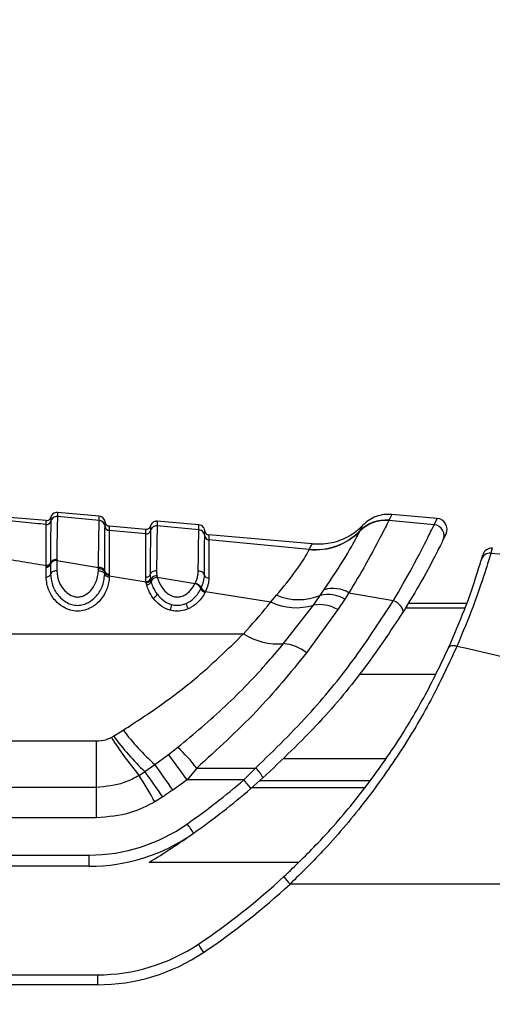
# Model space of a CAD drawing. Header units: millimetres. Extents: x 20 to 26059, y 28 to 17777.
# Tile 30 of 90: x 9276 to 9328, y 6015 to 6123. Entities that reach past the tile are written whole.
import ezdxf

# ---------------------------------------------------------------- set-up
doc = ezdxf.new("R2010")
doc.units = ezdxf.units.MM
doc.header["$LTSCALE"] = 2
doc.layers.add('COMPONENT_GEOMETRY', color=7, linetype='Continuous')
doc.styles.add('SLDTEXTSTYLE0', font='TXT', dxfattribs={"width": 0.75})
doc.dimstyles.new('SLDDIMSTYLE0', dxfattribs={"dimtxt": 150, "dimasz": 6.604, "dimexe": 0, "dimexo": 0.0625, "dimgap": 37.5, "dimtad": 0, "dimtih": 1, "dimtoh": 1, "dimdec": 0, "dimrnd": 1e-09, "dimzin": 12, "dimdsep": 46, "dimtxsty": 'SLDTEXTSTYLE0', "dimsah": 1, "dimcen": 0.09, "dimadec": 0, "dimazin": 3, "dimtfac": 1, "dimtdec": 0, "dimtofl": 0, "dimtmove": 0, "dimatfit": 3, "dimfxl": 1, "dimfrac": 2, "dimtolj": 1, "dimtzin": 12, "dimarcsym": 0})

# ---------------------------------------------------------------- blocks, each defined once
blk = doc.blocks.new('_D_3')
at = {"layer": 'COMPONENT_GEOMETRY', "color": 7}
for p, q in [((14297, 6769.33), (14297, 4771.84)), ((13996.9, 4741.37), (13951.19, 4741.37)), ((13951.19, 4741.37), (13951.19, 4503.25)), ((14597.1, 4741.37), (14642.81, 4741.37)), ((14642.81, 4741.37), (14642.81, 4503.25)), ((13951.19, 4503.25), (13996.9, 4503.25)), ((14642.81, 4503.25), (14597.1, 4503.25)), ((14297, 2281.33), (14297, 4278.82)), ((9296, 2281.33), (14303.35, 2281.33))]:
    blk.add_line(p, q, dxfattribs=at)
for points in [[(14297, 6769.33), (14295.98, 6762.73), (14298.02, 6762.73)], [(14297, 2281.33), (14298.02, 2287.93), (14295.98, 2287.93)]]:
    blk.add_solid(points, dxfattribs=at)
at = {"layer": 'COMPONENT_GEOMETRY', "color": 7, "char_height": 150, "attachment_point": 1, "style": 'SLDTEXTSTYLE0'}
for s, insert in [('7\'4.35"', (13996.9, 4696.61)), ('2244mm', (13887.83, 4472.18))]:
    blk.add_mtext(s, dxfattribs=dict(at, insert=insert))

msp = doc.modelspace()

# ---------------------------------------------------------------- linework, layer by layer
at = {"color": 7, "linetype": 'Continuous', "lineweight": 25}
for p, q in [((9279.19, 6067.84), (9275.15, 6068.2)), ((9285.06, 6067.86), (9280.45, 6068.3)), ((9280.45, 6068.3), (9280.45, 6068.3)), ((9285.06, 6068.33), (9280.45, 6068.74)), ((9285.06, 6067.86), (9285.06, 6067.86)), ((9317.02, 6067.88), (9317.01, 6067.86)), ((9317.01, 6067.86), (9317.01, 6067.85)), ((9322.34, 6068.08), (9317.34, 6068.52)), ((9322, 6067.38), (9322.34, 6068.08)), ((9279.19, 6067.41), (9279.19, 6067.42)), ((9279.19, 6067.41), (9279.19, 6067.41)), ((9279.72, 6067.79), (9279.72, 6067.78)), ((9279.72, 6067.78), (9279.72, 6067.78)), ((9285.7, 6067.21), (9285.7, 6067.22)), ((9285.7, 6067.22), (9285.7, 6067.22)), ((9290.19, 6066.88), (9286.15, 6067.23)), ((9296.06, 6066.82), (9291.45, 6067.26)), ((9291.45, 6067.26), (9291.45, 6067.26)), ((9296.06, 6067.37), (9291.45, 6067.77)), ((9296.06, 6066.81), (9296.06, 6066.82)), ((9322, 6067.38), (9317.01, 6067.85)), ((9290.19, 6066.37), (9286.15, 6066.76)), ((9286.15, 6066.76), (9286.15, 6066.76)), ((9286.15, 6066.76), (9286.15, 6066.76)), ((9290.19, 6066.37), (9290.19, 6066.37)), ((9290.19, 6066.36), (9290.19, 6066.37)), ((9290.72, 6066.74), (9290.72, 6066.74)), ((9290.72, 6066.74), (9290.72, 6066.74)), ((9296.7, 6066.17), (9296.7, 6066.18)), ((9296.7, 6066.18), (9296.7, 6066.18)), ((9308.54, 6065.27), (9297.15, 6066.27)), ((9308.23, 6064.67), (9297.15, 6065.72)), ((9297.15, 6065.72), (9297.15, 6065.72)), ((9297.15, 6065.72), (9297.15, 6065.72)), ((9313.81, 6066.68), (9313.82, 6066.69)), ((9313.82, 6066.69), (9313.83, 6066.72)), ((9323.31, 6066.37), (9322.97, 6065.67)), ((9308.22, 6064.65), (9308.23, 6064.67)), ((9280.37, 6063.57), (9280.37, 6063.45)), ((9327.22, 6063.54), (9327.38, 6064.08)), ((9279.19, 6062.83), (9279.19, 6062.91)), ((9279.19, 6062.72), (9279.19, 6062.83)), ((9279.19, 6061.62), (9279.19, 6062.72)), ((9279.68, 6063.21), (9279.68, 6063.14)), ((9279.68, 6063.14), (9279.68, 6063.02)), ((9279.68, 6063.02), (9279.68, 6061.91)), ((9280.37, 6063.45), (9280.37, 6062.32)), ((9280.37, 6063.45), (9284.97, 6062.68)), ((9284.97, 6062.32), (9284.97, 6062.56)), ((9285.66, 6062.15), (9285.66, 6062.26)), ((9285.66, 6061.91), (9285.66, 6062.15)), ((9286.15, 6061.96), (9286.15, 6061.77)), ((9286.15, 6061.77), (9286.15, 6061.62)), ((9286.15, 6061.77), (9290.23, 6061.11)), ((9290.72, 6061.43), (9290.74, 6061.32)), ((9291.42, 6061.79), (9291.46, 6061.6)), ((9291.46, 6061.6), (9295.63, 6060.9)), ((9290.25, 6060.98), (9290.23, 6061.11)), ((9290.3, 6060.76), (9290.25, 6060.98)), ((9290.74, 6061.32), (9290.78, 6061.11)), ((9295.63, 6060.9), (9295.66, 6060.96)), ((9296.27, 6060.33), (9296.31, 6060.4)), ((9296.31, 6060.4), (9296.32, 6060.44)), ((9296.77, 6060), (9296.74, 6059.93)), ((9296.79, 6060.04), (9296.77, 6060)), ((9296.79, 6060.04), (9303.98, 6058.88)), ((9303.98, 6058.88), (9304.63, 6059.61)), ((9308.69, 6058.53), (9309.43, 6059.59)), ((9309.43, 6059.59), (9309.88, 6060.23)), ((9312.15, 6059.19), (9311.37, 6058.03)), ((9312.61, 6059.89), (9312.15, 6059.19)), ((9312.61, 6059.89), (9317.51, 6059.02)), ((9305.4, 6054.28), (9308.69, 6058.53)), ((9319.18, 6058.74), (9325.6, 6058.74)), ((9311.37, 6058.03), (9307.92, 6053.27)), ((9245.49, 6055.37), (9300.99, 6055.37)), ((9286.39, 6043.94), (9286.64, 6044.08)), ((9286.64, 6044.08), (9287.7, 6044.74)), ((9247.58, 6043.55), (9284.74, 6043.55)), ((9284.74, 6038.47), (9284.74, 6043.55)), ((9291.19, 6040.95), (9292.71, 6042.07)), ((9292.71, 6042.07), (9293.73, 6042.85)), ((9290.09, 6040.17), (9291.19, 6040.95)), ((9289.45, 6039.76), (9290.09, 6040.17)), ((9295.81, 6040.56), (9294.76, 6039.26)), ((9295.81, 6040.56), (9302.31, 6040.56)), ((9302.31, 6040.56), (9301, 6039.26)), ((9294.76, 6039.26), (9293.18, 6038.14)), ((9301, 6039.26), (9294.76, 6039.26)), ((9301.78, 6038.3), (9303.11, 6039.47)), ((9247.58, 6038.47), (9284.74, 6038.47)), ((9284.74, 6035.08), (9284.74, 6038.47)), ((9292.06, 6037.38), (9291.2, 6036.83)), ((9284.74, 6035.08), (9247.58, 6035.08)), ((9234.46, 6030.97), (9283.94, 6030.97)), ((9283.94, 6029.73), (9283.94, 6030.97)), ((9283.94, 6029.73), (9234.46, 6029.73)), ((9384.23, 6027.77), (9306.11, 6027.77)), ((9230.46, 6017.77), (9284.86, 6017.77)), ((9284.86, 6017.77), (9284.86, 6016.67)), ((9284.86, 6016.67), (9230.46, 6016.67))]:
    msp.add_line(p, q, dxfattribs=at)
at = {"color": 8, "linetype": 'Continuous', "lineweight": 25}
for p, q in [((9290.72, 6067.25), (9290.72, 6067.25)), ((9328.42, 6064.79), (9328.26, 6064.25)), ((9318.86, 6058.22), (9325.41, 6058.22)), ((9313.8, 6050.93), (9322.16, 6050.93)), ((9305.42, 6041.6), (9316.64, 6041.6)), ((9314.86, 6039.14), (9302.75, 6039.14)), ((9301.93, 6038.43), (9314.34, 6038.43)), ((9307.01, 6030.16), (9290.55, 6030.16))]:
    msp.add_line(p, q, dxfattribs=at)
at = {"color": 7, "linetype": 'Continuous', "lineweight": 25, "flags": 128}
for points in [[(9318.52, 6057.68), (9318.57, 6057.82), (9318.56, 6057.99), (9318.49, 6058.18), (9318.37, 6058.37), (9318.2, 6058.57), (9317.99, 6058.74), (9317.76, 6058.9), (9317.51, 6059.02)], [(9324.51, 6053.98), (9324.36, 6054.02), (9324.21, 6054.04), (9324.06, 6054.05), (9323.93, 6054.04), (9323.82, 6054.01), (9323.72, 6053.97), (9323.65, 6053.9), (9323.6, 6053.83)]]:
    msp.add_lwpolyline(points, dxfattribs=at)
at = {"color": 7, "linetype": 'Continuous', "lineweight": 25}
for centre, radius, start, end in [((9280.39, 6067.6), 0.7, 84.9712, 165.3569), ((9285, 6067.16), 0.699, 4.6718, 85.0788), ((9316.65, 6063.88), 3.99, 84.834, 135.3301), ((9316.65, 6063.89), 3.99, 84.8248, 135.3162), ((9316.66, 6063.91), 3.99, 84.8105, 135.3058), ((9322.23, 6066.89), 1.2, 334.4366, 85), ((9279.23, 6067.91), 0.5, 264.9787, 345.3342), ((9279.23, 6067.9), 0.5, 265.0031, 345.3383), ((9286.19, 6067.26), 0.499, 184.6717, 265.0787), ((9286.19, 6067.25), 0.5, 184.695, 265.0679), ((9291.39, 6066.56), 0.7, 84.9675, 165.3383), ((9296, 6066.12), 0.699, 4.6847, 85.0919), ((9321.9, 6066.19), 1.2, 334.0842, 84.9672), ((9290.23, 6066.86), 0.5, 264.9898, 345.3203), ((9290.23, 6066.87), 0.5, 264.9748, 345.3207), ((9297.19, 6066.22), 0.499, 184.6847, 265.0918), ((9297.19, 6066.21), 0.499, 184.7036, 265.0813), ((9308.86, 6071.6), 6.98, 264.8057, 315.2829), ((9308.86, 6071.63), 6.98, 264.8194, 315.3097), ((9328.34, 6063.8), 1, 85, 163.8113), ((9328.17, 6063.26), 0.998, 84.8658, 163.3399), ((9279.23, 6063.39), 0.479, 264.5045, 339.0742), ((9279.23, 6063.19), 0.48, 264.5993, 338.9158), ((9280.31, 6062.78), 0.672, 84.5993, 158.9158), ((9285.04, 6062.01), 0.674, 22.0074, 95.6068), ((9286.11, 6062.44), 0.481, 201.6492, 275.3496), ((9290.23, 6061.63), 0.523, 269.2741, 337.6609), ((9291.5, 6060.82), 0.776, 93.1707, 158.4912), ((9290.27, 6061.31), 0.555, 273.1224, 338.2469), ((9295.43, 6060.03), 0.893, 19.6719, 77.4316), ((9296.87, 6060.55), 0.641, 200.1897, 257.4439), ((9296.91, 6060.66), 0.627, 200.4854, 258.8957), ((9310.84, 6056.8), 3.56, 60.1914, 105.7429), ((9290.73, 6059.97), 0.736, 291.6022, 341.8017), ((9307.06, 6065.39), 6.26, 247.2046, 292.2924), ((9310.3, 6056.04), 3.66, 59.6355, 103.6556), ((9290.92, 6058.82), 2.14, 336.742, 353.9336), ((9296.07, 6058.94), 1.45, 189.1035, 214.5169), ((9306.77, 6064.64), 6.4, 244.2151, 287.4484), ((9309.37, 6054.77), 3.82, 58.4617, 100.3397), ((9304.81, 6061.36), 7.11, 237.4856, 274.7479), ((9304.97, 6049.57), 4.73, 51.4564, 84.7868), ((9313.59, 6064.36), 33.73, 216.9539, 225.8258), ((9310.54, 6062.24), 28.77, 217.4582, 227.7208), ((9319.11, 6064.65), 38.72, 212.3327, 220.009), ((9209.05, 5978.88), 104.84, 35.1616, 37.0632), ((9280.9, 6029.04), 18.84, 37.6767, 47.1039), ((9202.83, 5976.21), 109.54, 34.433, 36.2331), ((9182.53, 5973.91), 125.57, 30.0694, 31.6252), ((9200.01, 5974.46), 111.5, 34.3515, 36.1074), ((9300.13, 6038.13), 3.27, 24.2106, 48.1212), ((9246.13, 6103.33), 84.36, 305.2171, 310.5774), ((9290.8, 6030.11), 13.71, 36.7341, 41.8869), ((9246.13, 6103.29), 85.56, 305.2171, 310.5774), ((9283.94, 6049.77), 18.8, 270, 305.2171), ((9282.3, 6025.22), 15.49, 31.8128, 36.3794), ((9283.94, 6049.73), 20, 270, 305.2171), ((9246.13, 6103.29), 85.56, 301.2777, 305.2171), ((9252.66, 6085.77), 77.8, 303.855, 312.708), ((9252.66, 6085.67), 78.8, 303.855, 312.708), ((9309.03, 6030.84), 4.24, 211.9569, 226.484), ((9284.86, 6037.77), 20, 270, 303.855), ((9284.86, 6037.67), 21, 270, 303.855), ((9300.71, 6023.36), 5.2, 205.0423, 216.9851)]:
    msp.add_arc(centre, radius, start, end, dxfattribs=at)
for points in [[(9279.19, 6067.84), (9279.25, 6067.84), (9279.37, 6067.84), (9279.53, 6067.92), (9279.66, 6068.05), (9279.7, 6068.16), (9279.72, 6068.21)], [(9317.34, 6068.52), (9317.05, 6068.53), (9316.46, 6068.54), (9315.6, 6068.31), (9314.8, 6067.93), (9314.36, 6067.54), (9314.14, 6067.34)], [(9279.19, 6067.41), (9279.25, 6067.41), (9279.37, 6067.41), (9279.53, 6067.49), (9279.66, 6067.62), (9279.7, 6067.73), (9279.72, 6067.78)], [(9285.7, 6067.69), (9285.71, 6067.63), (9285.73, 6067.52), (9285.83, 6067.37), (9285.98, 6067.27), (9286.09, 6067.24), (9286.15, 6067.23)], [(9285.7, 6067.22), (9285.71, 6067.16), (9285.73, 6067.04), (9285.83, 6066.9), (9285.98, 6066.79), (9286.09, 6066.77), (9286.15, 6066.76)], [(9290.19, 6066.88), (9290.25, 6066.88), (9290.37, 6066.88), (9290.53, 6066.96), (9290.66, 6067.09), (9290.7, 6067.2), (9290.72, 6067.25)], [(9290.19, 6066.37), (9290.25, 6066.37), (9290.37, 6066.37), (9290.53, 6066.45), (9290.66, 6066.58), (9290.7, 6066.69), (9290.72, 6066.74)], [(9296.7, 6066.73), (9296.71, 6066.67), (9296.73, 6066.55), (9296.83, 6066.41), (9296.98, 6066.3), (9297.09, 6066.28), (9297.15, 6066.27)], [(9296.7, 6066.18), (9296.71, 6066.12), (9296.73, 6066), (9296.83, 6065.86), (9296.98, 6065.75), (9297.09, 6065.73), (9297.15, 6065.72)], [(9279.19, 6062.83), (9279.25, 6062.84), (9279.36, 6062.84), (9279.52, 6062.91), (9279.63, 6063.01), (9279.66, 6063.09), (9279.68, 6063.14)], [(9279.19, 6061.62), (9279.25, 6061.62), (9279.36, 6061.63), (9279.52, 6061.7), (9279.63, 6061.79), (9279.66, 6061.87), (9279.68, 6061.91)], [(9286.15, 6061.62), (9286.1, 6061.62), (9285.98, 6061.63), (9285.83, 6061.7), (9285.71, 6061.79), (9285.68, 6061.87), (9285.66, 6061.91)], [(9290.19, 6061.61), (9290.25, 6061.61), (9290.36, 6061.62), (9290.52, 6061.68), (9290.63, 6061.78), (9290.67, 6061.86), (9290.68, 6061.9)], [(9296.67, 6061.83), (9296.68, 6061.79), (9296.71, 6061.7), (9296.83, 6061.6), (9296.98, 6061.53), (9297.1, 6061.51), (9297.15, 6061.51)], [(9290.74, 6061.32), (9290.72, 6061.28), (9290.69, 6061.2), (9290.57, 6061.09), (9290.42, 6061.01), (9290.3, 6060.99), (9290.25, 6060.98)], [(9296.31, 6060.4), (9296.32, 6060.36), (9296.35, 6060.28), (9296.46, 6060.16), (9296.61, 6060.06), (9296.72, 6060.02), (9296.77, 6060)]]:
    msp.add_open_spline(points, degree=3, dxfattribs=at)
for points, knots in [([(9280.45, 6068.74), (9280.36, 6068.73), (9280.18, 6068.73), (9279.93, 6068.59), (9279.78, 6068.4), (9279.73, 6068.26), (9279.72, 6068.21)], [0, 0, 0, 0, 0.279636, 0.559272, 0.838908, 1, 1, 1, 1]), ([(9280.45, 6068.3), (9280.36, 6068.3), (9280.18, 6068.3), (9279.93, 6068.15), (9279.78, 6067.97), (9279.73, 6067.83), (9279.72, 6067.78)], [0, 0, 0, 0, 0.279621, 0.559243, 0.838864, 1, 1, 1, 1]), ([(9279.72, 6068.21), (9279.72, 6068.19), (9279.72, 6068.17), (9279.72, 6068), (9279.72, 6067.87), (9279.72, 6067.79)], [0, 0, 0, 0, 0.501924, 0.684345, 1, 1, 1, 1]), ([(9280.45, 6068.3), (9280.45, 6068.27), (9280.45, 6068.16), (9280.43, 6067.74), (9280.42, 6067), (9280.4, 6065.83), (9280.38, 6064.54), (9280.37, 6063.57)], [0, 0, 0, 0, 0.078702, 0.324589, 0.496687, 0.620034, 1, 1, 1, 1]), ([(9280.45, 6068.74), (9280.45, 6068.73), (9280.45, 6068.73), (9280.45, 6068.7), (9280.45, 6068.61), (9280.45, 6068.49), (9280.45, 6068.36), (9280.45, 6068.3)], [0, 0, 0, 0, 0.04475, 0.348076, 0.499734, 0.80312, 1, 1, 1, 1]), ([(9285.06, 6067.86), (9285.06, 6067.88), (9285.06, 6067.99), (9285.06, 6068.11), (9285.06, 6068.24), (9285.06, 6068.32), (9285.06, 6068.33), (9285.06, 6068.33)], [0, 0, 0, 0, 0.061922, 0.352279, 0.497453, 0.787868, 1, 1, 1, 1]), ([(9285.7, 6067.69), (9285.69, 6067.74), (9285.67, 6067.89), (9285.55, 6068.1), (9285.33, 6068.28), (9285.15, 6068.31), (9285.06, 6068.33)], [0, 0, 0, 0, 0.161092, 0.440728, 0.720364, 1, 1, 1, 1]), ([(9317.34, 6068.52), (9317.34, 6068.51), (9317.32, 6068.47), (9317.14, 6068.12), (9317.02, 6067.88)], [0, 0, 0, 0, 0.32125, 1, 1, 1, 1]), ([(9279.19, 6067.42), (9278.79, 6067.45), (9277.44, 6067.58), (9276.1, 6067.71), (9275.15, 6067.8)], [0, 0, 0, 0, 0.297159, 1, 1, 1, 1]), ([(9279.19, 6067.42), (9279.19, 6067.5), (9279.19, 6067.63), (9279.19, 6067.8), (9279.19, 6067.82), (9279.19, 6067.84)], [0, 0, 0, 0, 0.3156559, 0.4980773, 1, 1, 1, 1]), ([(9279.19, 6062.91), (9279.19, 6063.03), (9279.19, 6063.79), (9279.19, 6064.91), (9279.19, 6066.64), (9279.19, 6067.09), (9279.19, 6067.41)], [0, 0, 0, 0, 0.046606, 0.296296, 0.499313, 1, 1, 1, 1]), ([(9279.72, 6067.78), (9279.72, 6067.77), (9279.71, 6067.61), (9279.7, 6066.9), (9279.69, 6065.26), (9279.69, 6064.11), (9279.68, 6063.34), (9279.68, 6063.21)], [0, 0, 0, 0, 0.038183, 0.500666, 0.703622, 0.953369, 1, 1, 1, 1]), ([(9284.97, 6062.68), (9284.98, 6063.6), (9285, 6064.98), (9285.02, 6066.18), (9285.04, 6067.29), (9285.05, 6067.61), (9285.06, 6067.86)], [0, 0, 0, 0, 0.328466, 0.492618, 0.610176, 1, 1, 1, 1]), ([(9285.7, 6067.22), (9285.69, 6067.27), (9285.67, 6067.41), (9285.55, 6067.62), (9285.33, 6067.8), (9285.15, 6067.84), (9285.06, 6067.86)], [0, 0, 0, 0, 0.161045, 0.440696, 0.720348, 1, 1, 1, 1]), ([(9285.66, 6062.26), (9285.66, 6062.44), (9285.67, 6063.28), (9285.67, 6064.5), (9285.68, 6066.37), (9285.69, 6066.86), (9285.7, 6067.21)], [0, 0, 0, 0, 0.0620271, 0.3010579, 0.4958264, 1, 1, 1, 1]), ([(9285.7, 6067.22), (9285.7, 6067.36), (9285.7, 6067.54), (9285.7, 6067.67), (9285.7, 6067.68), (9285.7, 6067.69)], [0, 0, 0, 0, 0.497444, 0.671476, 1, 1, 1, 1]), ([(9286.15, 6067.23), (9286.15, 6067.22), (9286.15, 6067.21), (9286.15, 6067.08), (9286.15, 6066.9), (9286.15, 6066.76)], [0, 0, 0, 0, 0.328526, 0.502557, 1, 1, 1, 1]), ([(9290.19, 6066.37), (9290.19, 6066.52), (9290.19, 6066.71), (9290.19, 6066.85), (9290.19, 6066.87), (9290.19, 6066.88)], [0, 0, 0, 0, 0.498522, 0.665896, 1, 1, 1, 1]), ([(9291.45, 6067.77), (9291.36, 6067.77), (9291.18, 6067.77), (9290.93, 6067.62), (9290.78, 6067.44), (9290.73, 6067.3), (9290.72, 6067.25)], [0, 0, 0, 0, 0.279636, 0.559272, 0.838908, 1, 1, 1, 1]), ([(9291.45, 6067.26), (9291.36, 6067.26), (9291.18, 6067.25), (9290.93, 6067.11), (9290.78, 6066.93), (9290.73, 6066.79), (9290.72, 6066.74)], [0, 0, 0, 0, 0.279624, 0.559248, 0.838872, 1, 1, 1, 1]), ([(9290.72, 6067.25), (9290.72, 6067.24), (9290.72, 6067.22), (9290.72, 6067.08), (9290.72, 6066.89), (9290.72, 6066.74)], [0, 0, 0, 0, 0.323837, 0.493792, 1, 1, 1, 1]), ([(9291.45, 6067.26), (9291.45, 6067.18), (9291.44, 6066.89), (9291.41, 6065.42), (9291.39, 6063.22), (9291.38, 6062.32)], [0, 0, 0, 0, 0.167171, 0.658602, 1, 1, 1, 1]), ([(9291.45, 6067.77), (9291.45, 6067.77), (9291.45, 6067.76), (9291.45, 6067.66), (9291.45, 6067.49), (9291.45, 6067.33), (9291.45, 6067.26)], [0, 0, 0, 0, 0.2211371, 0.4996836, 0.7787658, 1, 1, 1, 1]), ([(9295.98, 6062.27), (9295.99, 6063.15), (9296.01, 6064.64), (9296.03, 6065.98), (9296.05, 6066.61), (9296.06, 6066.76), (9296.06, 6066.81)], [0, 0, 0, 0, 0.360245, 0.616478, 0.87209, 1, 1, 1, 1]), ([(9296.06, 6066.82), (9296.06, 6066.9), (9296.06, 6067.07), (9296.06, 6067.24), (9296.06, 6067.35), (9296.06, 6067.36), (9296.06, 6067.37)], [0, 0, 0, 0, 0.2291547, 0.4979993, 0.7673555, 1, 1, 1, 1]), ([(9296.7, 6066.73), (9296.69, 6066.78), (9296.67, 6066.92), (9296.55, 6067.13), (9296.33, 6067.31), (9296.15, 6067.35), (9296.06, 6067.37)], [0, 0, 0, 0, 0.161092, 0.440728, 0.720364, 1, 1, 1, 1]), ([(9296.7, 6066.18), (9296.69, 6066.23), (9296.67, 6066.37), (9296.55, 6066.58), (9296.33, 6066.76), (9296.15, 6066.8), (9296.06, 6066.81)], [0, 0, 0, 0, 0.161052, 0.440701, 0.720351, 1, 1, 1, 1]), ([(9308.54, 6065.27), (9309.2, 6065.27), (9310.52, 6065.26), (9312.41, 6065.95), (9313.56, 6066.76), (9314.09, 6067.28), (9314.14, 6067.34)], [0, 0, 0, 0, 0.320009, 0.640018, 0.960026, 1, 1, 1, 1]), ([(9317.01, 6067.85), (9316.82, 6067.47), (9316.43, 6066.72), (9314.8, 6063.55), (9313.25, 6060.96), (9312.61, 6059.89)], [0, 0, 0, 0, 0.373601, 0.740943, 1, 1, 1, 1]), ([(9313.83, 6066.72), (9313.97, 6067), (9314.13, 6067.32), (9314.14, 6067.34), (9314.14, 6067.34)], [0, 0, 0, 0, 0.858737, 1, 1, 1, 1]), ([(9317.51, 6059.02), (9318.24, 6060.28), (9319.86, 6063.07), (9321.46, 6066.27), (9321.82, 6067.01), (9322, 6067.38)], [0, 0, 0, 0, 0.291567, 0.64553, 1, 1, 1, 1]), ([(9286.15, 6066.76), (9286.15, 6066.75), (9286.15, 6066.6), (9286.15, 6065.87), (9286.15, 6064.14), (9286.15, 6062.95), (9286.15, 6062.13), (9286.15, 6061.96)], [0, 0, 0, 0, 0.023785, 0.504037, 0.698785, 0.937924, 1, 1, 1, 1]), ([(9290.19, 6061.61), (9290.19, 6062.39), (9290.19, 6063.67), (9290.19, 6065.54), (9290.19, 6066.02), (9290.19, 6066.36)], [0, 0, 0, 0, 0.305943, 0.504043, 1, 1, 1, 1]), ([(9290.72, 6066.74), (9290.72, 6066.73), (9290.71, 6066.58), (9290.7, 6065.86), (9290.69, 6064.02), (9290.69, 6062.7), (9290.68, 6061.9)], [0, 0, 0, 0, 0.0079623, 0.4957631, 0.6938729, 1, 1, 1, 1]), ([(9296.67, 6061.83), (9296.67, 6062.21), (9296.67, 6063.09), (9296.68, 6064.84), (9296.69, 6065.89), (9296.7, 6066.13), (9296.7, 6066.17)], [0, 0, 0, 0, 0.155855, 0.367463, 0.888474, 1, 1, 1, 1]), ([(9296.7, 6066.18), (9296.7, 6066.34), (9296.7, 6066.55), (9296.7, 6066.7), (9296.7, 6066.72), (9296.7, 6066.73)], [0, 0, 0, 0, 0.498209, 0.65934, 1, 1, 1, 1]), ([(9297.15, 6066.27), (9297.15, 6066.26), (9297.15, 6066.24), (9297.15, 6066.09), (9297.15, 6065.88), (9297.15, 6065.72)], [0, 0, 0, 0, 0.3406613, 0.5017916, 1, 1, 1, 1]), ([(9297.15, 6065.72), (9297.15, 6065.68), (9297.15, 6065.45), (9297.15, 6064.43), (9297.15, 6062.74), (9297.15, 6061.87), (9297.15, 6061.51)], [0, 0, 0, 0, 0.1114205, 0.6322798, 0.8440097, 1, 1, 1, 1]), ([(9309.88, 6060.23), (9310.74, 6061.53), (9312.45, 6064.13), (9313.53, 6066.13), (9313.74, 6066.54), (9313.81, 6066.68)], [0, 0, 0, 0, 0.398656, 0.792447, 1, 1, 1, 1]), ([(9304.63, 6059.61), (9305.39, 6060.55), (9306.37, 6061.75), (9307.58, 6063.49), (9308.1, 6064.36), (9308.2, 6064.61), (9308.22, 6064.65)], [0, 0, 0, 0, 0.369773, 0.474126, 0.896691, 1, 1, 1, 1]), ([(9308.23, 6064.67), (9308.32, 6064.85), (9308.5, 6065.2), (9308.53, 6065.25), (9308.54, 6065.27)], [0, 0, 0, 0, 0.493573, 1, 1, 1, 1]), ([(9322.97, 6065.67), (9322.8, 6065.31), (9322.45, 6064.6), (9320.86, 6061.53), (9319.25, 6058.88), (9318.52, 6057.68)], [0, 0, 0, 0, 0.352553, 0.706371, 1, 1, 1, 1]), ([(9275.15, 6063.57), (9275.61, 6063.49), (9276.95, 6063.27), (9278.3, 6063.05), (9279.19, 6062.91)], [0, 0, 0, 0, 0.3365034, 1, 1, 1, 1]), ([(9280.37, 6063.57), (9280.28, 6063.56), (9280.1, 6063.54), (9279.86, 6063.42), (9279.73, 6063.28), (9279.69, 6063.17), (9279.68, 6063.14)], [0, 0, 0, 0, 0.279684, 0.559369, 0.839055, 1, 1, 1, 1]), ([(9323.6, 6053.83), (9324.22, 6055.28), (9325.63, 6058.57), (9326.85, 6062.31), (9327.09, 6063.13), (9327.22, 6063.54)], [0, 0, 0, 0, 0.281295, 0.64019, 1, 1, 1, 1]), ([(9328.26, 6064.25), (9328.13, 6063.81), (9327.86, 6062.94), (9326.59, 6058.99), (9325.15, 6055.51), (9324.51, 6053.98)], [0, 0, 0, 0, 0.358898, 0.717892, 1, 1, 1, 1]), ([(9328.26, 6064.25), (9338.08, 6063.34), (9357.73, 6061.53), (9377.41, 6059.77), (9387.25, 6058.88)], [0, 0, 0, 0, 0.499857, 1, 1, 1, 1]), ([(9284.97, 6062.56), (9284.97, 6062.56), (9284.97, 6062.6), (9284.97, 6062.64), (9284.97, 6062.68)], [0, 0, 0, 0, 0.009627, 1, 1, 1, 1]), ([(9284.97, 6062.56), (9285.06, 6062.55), (9285.25, 6062.54), (9285.48, 6062.42), (9285.62, 6062.28), (9285.65, 6062.18), (9285.66, 6062.15)], [0, 0, 0, 0, 0.279619, 0.559239, 0.838858, 1, 1, 1, 1]), ([(9286.15, 6061.62), (9286.15, 6061.57), (9286.15, 6061.08), (9285.92, 6060.15), (9285.21, 6059.02), (9284.32, 6058.29), (9283.47, 6057.94), (9282.67, 6057.83), (9281.82, 6057.95), (9280.94, 6058.34), (9280.08, 6059.09), (9279.35, 6060.24), (9279.25, 6061.13), (9279.19, 6061.62)], [0, 0, 0, 0, 0.015176, 0.154016, 0.287928, 0.380186, 0.440103, 0.499621, 0.560833, 0.630065, 0.72299, 0.848336, 1, 1, 1, 1]), ([(9280.37, 6062.32), (9280.28, 6062.31), (9280.1, 6062.3), (9279.86, 6062.19), (9279.73, 6062.05), (9279.69, 6061.95), (9279.68, 6061.91)], [0, 0, 0, 0, 0.279636, 0.559272, 0.838908, 1, 1, 1, 1]), ([(9279.68, 6061.91), (9279.74, 6061.46), (9279.83, 6060.63), (9280.49, 6059.58), (9281.25, 6058.91), (9281.98, 6058.57), (9282.67, 6058.47), (9283.32, 6058.57), (9284.02, 6058.87), (9284.8, 6059.51), (9285.5, 6060.59), (9285.6, 6061.45), (9285.66, 6061.91)], [0, 0, 0, 0, 0.15944, 0.28915, 0.381199, 0.445786, 0.500416, 0.553519, 0.609166, 0.699962, 0.838274, 1, 1, 1, 1]), ([(9280.37, 6062.32), (9280.42, 6061.89), (9280.52, 6061.13), (9281.11, 6060.21), (9281.74, 6059.68), (9282.26, 6059.45), (9282.71, 6059.4), (9283.16, 6059.48), (9283.65, 6059.71), (9284.22, 6060.21), (9284.82, 6061.11), (9284.91, 6061.87), (9284.97, 6062.32)], [0, 0, 0, 0, 0.1815485, 0.3237951, 0.4088504, 0.462296, 0.5041852, 0.5459836, 0.6005596, 0.6773038, 0.8079076, 1, 1, 1, 1]), ([(9284.97, 6062.32), (9285.06, 6062.31), (9285.25, 6062.3), (9285.48, 6062.19), (9285.62, 6062.05), (9285.65, 6061.95), (9285.66, 6061.91)], [0, 0, 0, 0, 0.279636, 0.559272, 0.838908, 1, 1, 1, 1]), ([(9286.15, 6061.77), (9286.1, 6061.78), (9285.98, 6061.81), (9285.83, 6061.89), (9285.71, 6062.01), (9285.68, 6062.1), (9285.66, 6062.15)], [0, 0, 0, 0, 0.249979, 0.499967, 0.749972, 1, 1, 1, 1]), ([(9290.23, 6061.11), (9290.22, 6061.17), (9290.19, 6061.34), (9290.19, 6061.51), (9290.19, 6061.61)], [0, 0, 0, 0, 0.381074, 1, 1, 1, 1]), ([(9291.38, 6062.32), (9291.29, 6062.32), (9291.1, 6062.3), (9290.87, 6062.19), (9290.73, 6062.04), (9290.7, 6061.94), (9290.68, 6061.9)], [0, 0, 0, 0, 0.279647, 0.559295, 0.838942, 1, 1, 1, 1]), ([(9290.68, 6061.9), (9290.68, 6061.81), (9290.69, 6061.65), (9290.71, 6061.49), (9290.72, 6061.43)], [0, 0, 0, 0, 0.6183, 1, 1, 1, 1]), ([(9291.42, 6061.79), (9291.33, 6061.77), (9291.15, 6061.74), (9290.92, 6061.61), (9290.78, 6061.45), (9290.75, 6061.35), (9290.74, 6061.32)], [0, 0, 0, 0, 0.279745, 0.559492, 0.839241, 1, 1, 1, 1]), ([(9291.38, 6062.32), (9291.38, 6062.26), (9291.38, 6062.15), (9291.39, 6061.97), (9291.41, 6061.85), (9291.42, 6061.79)], [0, 0, 0, 0, 0.335805, 0.671409, 1, 1, 1, 1]), ([(9291.46, 6061.6), (9291.59, 6061.22), (9291.8, 6060.63), (9292.38, 6059.95), (9292.86, 6059.61), (9293.3, 6059.45), (9293.67, 6059.4), (9294.13, 6059.46), (9294.66, 6059.71), (9295.22, 6060.2), (9295.48, 6060.65), (9295.63, 6060.9)], [0, 0, 0, 0, 0.231984, 0.360069, 0.466873, 0.51259, 0.572217, 0.631946, 0.711676, 0.840177, 1, 1, 1, 1]), ([(9295.66, 6060.96), (9295.67, 6061), (9295.75, 6061.16), (9295.86, 6061.47), (9295.96, 6061.88), (9295.98, 6062.14), (9295.98, 6062.27)], [0, 0, 0, 0, 0.0699535, 0.379787, 0.6898702, 1, 1, 1, 1]), ([(9296.67, 6061.83), (9296.66, 6061.87), (9296.62, 6061.97), (9296.49, 6062.12), (9296.26, 6062.25), (9296.08, 6062.26), (9295.98, 6062.27)], [0, 0, 0, 0, 0.16106, 0.440707, 0.720353, 1, 1, 1, 1]), ([(9296.32, 6060.44), (9296.42, 6060.67), (9296.62, 6061.14), (9296.65, 6061.6), (9296.67, 6061.83)], [0, 0, 0, 0, 0.48654, 1, 1, 1, 1]), ([(9297.15, 6061.51), (9297.14, 6061.26), (9297.1, 6060.79), (9296.89, 6060.29), (9296.79, 6060.04)], [0, 0, 0, 0, 0.514824, 1, 1, 1, 1]), ([(9291, 6059.29), (9290.82, 6059.56), (9290.51, 6060.04), (9290.36, 6060.54), (9290.3, 6060.76)], [0, 0, 0, 0, 0.576286, 1, 1, 1, 1]), ([(9290.78, 6061.11), (9290.84, 6060.91), (9290.98, 6060.44), (9291.27, 6060), (9291.43, 6059.74)], [0, 0, 0, 0, 0.4263641, 1, 1, 1, 1]), ([(9294.63, 6058.71), (9294.73, 6058.75), (9295.13, 6058.94), (9295.64, 6059.38), (9296.05, 6059.91), (9296.21, 6060.22), (9296.27, 6060.33)], [0, 0, 0, 0, 0.124287, 0.511412, 0.81784, 1, 1, 1, 1]), ([(9295.66, 6060.96), (9295.74, 6060.94), (9295.92, 6060.88), (9296.13, 6060.71), (9296.26, 6060.54), (9296.3, 6060.44), (9296.31, 6060.4)], [0, 0, 0, 0, 0.279668, 0.559337, 0.839005, 1, 1, 1, 1]), ([(9292.88, 6057.97), (9292.83, 6057.99), (9292.41, 6058.11), (9291.68, 6058.51), (9291.24, 6059.02), (9291, 6059.29)], [0, 0, 0, 0, 0.069549, 0.515215, 1, 1, 1, 1]), ([(9291.43, 6059.74), (9291.64, 6059.5), (9292.02, 6059.06), (9292.65, 6058.7), (9293, 6058.6), (9293.04, 6058.59)], [0, 0, 0, 0, 0.500878, 0.934932, 1, 1, 1, 1]), ([(9296.74, 6059.93), (9296.67, 6059.8), (9296.49, 6059.46), (9296.03, 6058.88), (9295.45, 6058.39), (9294.99, 6058.17), (9294.87, 6058.11)], [0, 0, 0, 0, 0.175438, 0.474731, 0.868035, 1, 1, 1, 1]), ([(9294.87, 6058.11), (9294.74, 6058.06), (9294.36, 6057.92), (9293.77, 6057.84), (9293.24, 6057.89), (9292.98, 6057.95), (9292.88, 6057.97)], [0, 0, 0, 0, 0.219455, 0.606408, 0.852957, 1, 1, 1, 1]), ([(9293.04, 6058.59), (9293.12, 6058.57), (9293.33, 6058.52), (9293.75, 6058.49), (9294.22, 6058.55), (9294.52, 6058.66), (9294.63, 6058.71)], [0, 0, 0, 0, 0.147341, 0.391101, 0.775571, 1, 1, 1, 1]), ([(9300.99, 6055.37), (9301.91, 6056.4), (9302.95, 6057.58), (9303.87, 6058.74), (9303.98, 6058.88)], [0, 0, 0, 0, 0.879479, 1, 1, 1, 1]), ([(9302.31, 6040.56), (9304.41, 6042.6), (9308.42, 6046.52), (9313.53, 6052.88), (9316.17, 6056.95), (9317.51, 6059.02)], [0, 0, 0, 0, 0.3490223, 0.6695796, 1, 1, 1, 1]), ([(9319.18, 6058.74), (9319.17, 6058.72), (9319.15, 6058.69), (9319.07, 6058.56), (9318.94, 6058.35), (9318.86, 6058.22)], [0, 0, 0, 0, 0.2501152, 0.5002303, 1, 1, 1, 1]), ([(9318.52, 6057.68), (9317.2, 6055.7), (9314.53, 6051.67), (9309.35, 6045.38), (9305.23, 6041.48), (9303.11, 6039.47)], [0, 0, 0, 0, 0.319567, 0.649531, 1, 1, 1, 1]), ([(9287.7, 6044.74), (9289.12, 6045.66), (9291.83, 6047.43), (9296.44, 6050.94), (9299.23, 6053.66), (9300.99, 6055.37)], [0, 0, 0, 0, 0.289895, 0.552414, 1, 1, 1, 1]), ([(9293.73, 6042.85), (9295.5, 6044.33), (9299.08, 6047.34), (9302.86, 6051.29), (9304.84, 6053.62), (9305.4, 6054.28)], [0, 0, 0, 0, 0.413759, 0.835317, 1, 1, 1, 1]), ([(9305.43, 6028.6), (9306.7, 6029.82), (9309.59, 6032.59), (9313.69, 6037.37), (9317.61, 6042.77), (9321.02, 6048.4), (9322.73, 6052), (9323.6, 6053.83)], [0, 0, 0, 0, 0.163252, 0.36949, 0.579973, 0.786741, 1, 1, 1, 1]), ([(9324.51, 6053.98), (9323.66, 6052.14), (9321.93, 6048.4), (9318.51, 6042.6), (9314.51, 6036.92), (9310.36, 6031.96), (9307.4, 6029.04), (9306.11, 6027.77)], [0, 0, 0, 0, 0.207126, 0.42092, 0.626857, 0.837345, 1, 1, 1, 1]), ([(9384.36, 6040.41), (9374.36, 6042.65), (9354.33, 6047.14), (9334.46, 6051.7), (9324.51, 6053.98)], [0, 0, 0, 0, 0.4994244, 1, 1, 1, 1]), ([(9307.92, 6053.27), (9306.14, 6051.08), (9302.52, 6046.65), (9298.07, 6042.61), (9295.81, 6040.56)], [0, 0, 0, 0, 0.492706, 1, 1, 1, 1]), ([(9284.74, 6043.55), (9284.74, 6043.55), (9285.09, 6043.55), (9285.67, 6043.62), (9286.19, 6043.85), (9286.39, 6043.94)], [0, 0, 0, 0, 0.012104, 0.6063, 1, 1, 1, 1]), ([(9284.74, 6038.47), (9285.79, 6038.56), (9287.45, 6038.71), (9288.91, 6039.47), (9289.45, 6039.76)], [0, 0, 0, 0, 0.631475, 1, 1, 1, 1]), ([(9293.18, 6038.14), (9292.9, 6037.95), (9292.53, 6037.7), (9292.16, 6037.44), (9292.06, 6037.38)], [0, 0, 0, 0, 0.7455515, 1, 1, 1, 1]), ([(9291.2, 6036.83), (9290.32, 6036.38), (9288.29, 6035.36), (9286.02, 6035.18), (9284.74, 6035.08)], [0, 0, 0, 0, 0.435611, 1, 1, 1, 1])]:
    msp.add_open_spline(points, degree=3, knots=knots, dxfattribs=at)
at = {"color": 8, "linetype": 'Continuous', "lineweight": 25}
msp.add_open_spline([(9316.81, 6054.96), (9316.8, 6054.96), (9316.79, 6054.96), (9316.63, 6054.96), (9316.62, 6054.97)], degree=3, knots=[0, 0, 0, 0, 0.9167424, 1, 1, 1, 1], dxfattribs=at)

# ---------------------------------------------------------------- dimensions: what is measured, and where the dimension line sits
at = {"layer": 'COMPONENT_GEOMETRY', "color": 7}
dim = msp.add_linear_dim(base=(14297, 2281.33), p1=(15999.75, 6769.33), p2=(9293.46, 2281.33), angle=90, dimstyle='SLDDIMSTYLE0', dxfattribs=at)
dim.commit()
dim.dimension.update_dxf_attribs({"geometry": '_D_3', "text_midpoint": (14297, 4525.33), "dimtype": 160})

doc.saveas('drawing.dxf')
